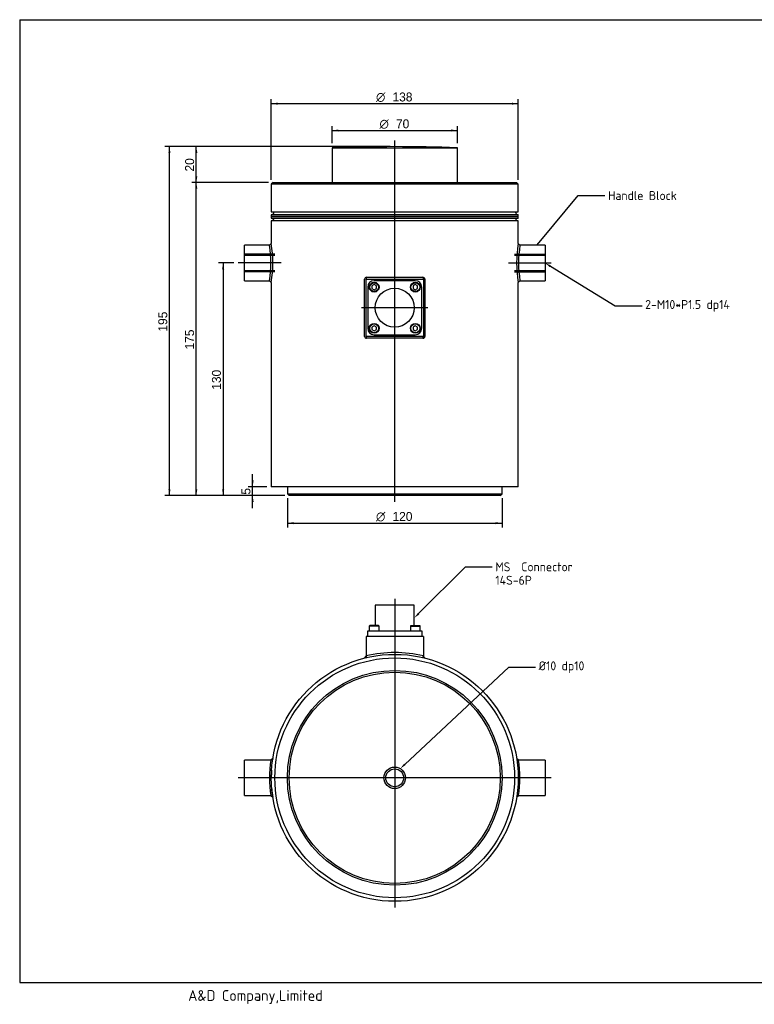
# Model space of a CAD drawing. Header units: millimetres. Extents: x 35 to 805, y 21 to 573.
# Tile 1 of 2: x 35 to 446, y 23 to 573. Entities that reach past the tile are written whole.
import ezdxf
from ezdxf import colors
from ezdxf.entities.mleader import LeaderData, LeaderLine
from ezdxf.enums import TextEntityAlignment as Align
from ezdxf.lldxf.tags import DXFTag
from ezdxf.math import Vec2, Vec3

# ---------------------------------------------------------------- set-up
doc = ezdxf.new("R2010")
doc.units = ezdxf.units.MM
doc.header["$LTSCALE"] = 2
for name, color, linetype in [('A4', 7, 'Continuous'), ('Default', 7, 'Continuous'), ('entry', 7, 'Continuous'), ('보임', 7, 'Continuous'), ('숨겨짐', 7, 'Continuous'), ('중심선', 7, 'Continuous')]:
    doc.layers.add(name, color=color, linetype=linetype)
doc.styles.add('SEACAD_Solid_Edge_ANSI', font='seans.ttf')
doc.styles.add('SEACAD_Solid_Edge_ANSI1_Symbols', font='semeca1.ttf')
tags = doc.linetypes.add('CENTER2', pattern=[28.575, 19.05, -3.175, 3.175, -3.175]).pattern_tags.tags
tags[10:11] = [DXFTag(74, 4), DXFTag(75, 0), DXFTag(340, '0'), DXFTag(46, 0.0), DXFTag(50, 0.0), DXFTag(44, 0.0), DXFTag(45, 0.0)]
tags[8:9] = [DXFTag(74, 4), DXFTag(75, 0), DXFTag(340, '0'), DXFTag(46, 0.0), DXFTag(50, 0.0), DXFTag(44, 0.0), DXFTag(45, 0.0)]
tags[6:7] = [DXFTag(74, 4), DXFTag(75, 0), DXFTag(340, '0'), DXFTag(46, 0.0), DXFTag(50, 0.0), DXFTag(44, 0.0), DXFTag(45, 0.0)]
tags[4:5] = [DXFTag(74, 4), DXFTag(75, 0), DXFTag(340, '0'), DXFTag(46, 0.0), DXFTag(50, 0.0), DXFTag(44, 0.0), DXFTag(45, 0.0)]
tags = doc.linetypes.add('HIDDEN2', pattern=[4.7625, 3.175, -1.5875]).pattern_tags.tags
tags[6:7] = [DXFTag(74, 4), DXFTag(75, 0), DXFTag(340, '0'), DXFTag(46, 0.0), DXFTag(50, 0.0), DXFTag(44, 0.0), DXFTag(45, 0.0)]
tags[4:5] = [DXFTag(74, 4), DXFTag(75, 0), DXFTag(340, '0'), DXFTag(46, 0.0), DXFTag(50, 0.0), DXFTag(44, 0.0), DXFTag(45, 0.0)]
doc.dimstyles.new('AD', dxfattribs={"dimtxt": 5, "dimasz": 3.5, "dimexe": 2.5, "dimexo": 2.5, "dimgap": 1.25, "dimtad": 1, "dimdec": 7, "dimdsep": 46, "dimtxsty": 'SEACAD_Solid_Edge_ANSI', "dimblk1": '_SE_FILLED', "dimblk2": '_SE_FILLED', "dimsah": 1, "dimcen": 2.5, "dimazin": 0, "dimtfac": 0.6, "dimtdec": 6, "dimtmove": 0, "dimatfit": 3, "dimfxl": 1, "dimarcsym": 0})

# ---------------------------------------------------------------- blocks, each defined once
blk = doc.blocks.new('_SE_FILLED')
at = {"color": 0}
blk.add_line((0, 0), (-1, 0), dxfattribs=at)
blk.add_solid([(0, 0), (-1, -0.1665), (-1, 0.1665), (0, 0)], dxfattribs=at)
blk = doc.blocks.new('SEANNOT_GROUP2')
at = {"layer": '중심선', "color": 7, "linetype": 'CENTER2'}
blk.add_line((308.12, 437.05), (332.12, 437.05), dxfattribs=at)
blk = doc.blocks.new('SEANNOT_GROUP3')
at = {"layer": '중심선', "color": 7, "linetype": 'CENTER2'}
blk.add_line((181.12, 437.05), (157.12, 437.05), dxfattribs=at)
blk = doc.blocks.new('SEANNOT_GROUP4')
at = {"layer": '중심선', "color": 7, "linetype": 'CENTER2'}
blk.add_line((244.62, 303.55), (244.62, 505.55), dxfattribs=at)
blk = doc.blocks.new('SEANNOT_GROUP5')
at = {"layer": '중심선', "color": 7, "linetype": 'CENTER2'}
blk.add_line((263.21, 412.05), (226.03, 412.05), dxfattribs=at)
blk = doc.blocks.new('SEANNOT_GROUP6')
at = {"layer": '중심선', "color": 7, "linetype": 'CENTER2'}
blk.add_line((332.12, 149.37), (157.12, 149.37), dxfattribs=at)
blk = doc.blocks.new('SEANNOT_GROUP7')
at = {"layer": '중심선', "color": 7, "linetype": 'CENTER2'}
blk.add_line((244.62, 249.37), (244.62, 76.87), dxfattribs=at)
blk = doc.blocks.new('SE')
at = {"layer": '보임', "color": 7, "linetype": 'Continuous'}
for p, q in [((209.62, 501.44), (279.62, 501.44)), ((209.62, 501.44), (209.62, 482.05)), ((279.62, 482.05), (279.62, 501.44)), ((176.62, 482.05), (175.62, 481.05)), ((313.62, 481.05), (175.62, 481.05)), ((175.62, 481.05), (175.62, 465.55)), ((176.62, 482.05), (312.62, 482.05)), ((313.62, 481.05), (312.62, 482.05)), ((313.62, 465.55), (313.62, 481.05)), ((175.62, 465.55), (313.62, 465.55)), ((313.62, 464.05), (175.62, 464.05)), ((175.62, 464.05), (175.62, 463.05)), ((313.62, 463.05), (175.62, 463.05)), ((175.62, 463.05), (175.62, 462.05)), ((175.62, 463.05), (313.62, 463.05)), ((177.12, 465.55), (177.12, 465.45)), ((312.12, 465.45), (312.12, 465.55)), ((313.62, 463.05), (313.62, 464.05)), ((313.62, 462.05), (313.62, 463.05)), ((175.62, 462.05), (313.62, 462.05)), ((313.62, 460.55), (175.62, 460.55)), ((175.62, 460.55), (175.62, 447.85)), ((177.12, 460.65), (177.12, 460.55)), ((312.12, 460.55), (312.12, 460.65)), ((313.62, 447.85), (313.62, 460.55)), ((160.62, 427.15), (160.62, 446.95)), ((174.62, 446.95), (160.62, 446.95)), ((175.62, 447.95), (174.62, 446.95)), ((314.62, 446.95), (313.62, 447.95)), ((328.62, 446.95), (314.61, 446.95)), ((328.62, 446.95), (328.62, 427.15)), ((160.62, 427.15), (174.62, 427.15)), ((174.62, 427.15), (175.62, 426.15)), ((175.62, 426.16), (175.62, 312.05)), ((227.75, 396.06), (227.75, 428.04)), ((228.62, 428.05), (260.62, 428.05)), ((228.62, 396.05), (228.62, 428.05)), ((228.86, 429.05), (228.63, 428.05)), ((228.86, 429.05), (260.38, 429.05)), ((233.12, 425), (231.87, 424.27)), ((231.87, 424.27), (231.87, 422.83)), ((256.12, 427.14), (233.11, 427.14)), ((234.37, 424.27), (233.12, 425)), ((234.37, 422.83), (234.37, 424.27)), ((256.12, 425), (254.87, 424.27)), ((254.87, 424.27), (254.87, 422.83)), ((257.37, 424.27), (256.12, 425)), ((257.37, 422.83), (257.37, 424.27)), ((260.38, 429.05), (260.61, 428.05)), ((260.62, 428.05), (260.62, 396.05)), ((261.49, 428.04), (261.49, 396.06)), ((313.62, 426.15), (314.62, 427.15)), ((313.62, 312.05), (313.62, 426.16)), ((314.61, 427.15), (328.62, 427.15)), ((229.53, 423.56), (229.53, 400.55)), ((231.87, 422.83), (233.12, 422.11)), ((233.12, 422.11), (234.37, 422.83)), ((254.87, 422.83), (256.12, 422.11)), ((256.12, 422.11), (257.37, 422.83)), ((259.71, 400.55), (259.71, 423.56)), ((233.12, 402), (231.87, 401.27)), ((234.37, 401.27), (233.12, 402)), ((256.12, 402), (254.87, 401.27)), ((257.37, 401.27), (256.12, 402)), ((231.87, 401.27), (231.87, 399.83)), ((231.87, 399.83), (233.12, 399.11)), ((233.11, 396.96), (256.12, 396.96)), ((233.12, 399.11), (234.37, 399.83)), ((234.37, 399.83), (234.37, 401.27)), ((254.87, 401.27), (254.87, 399.83)), ((254.87, 399.83), (256.12, 399.11)), ((256.12, 399.11), (257.37, 399.83)), ((257.37, 399.83), (257.37, 401.27)), ((260.62, 396.05), (228.62, 396.05)), ((228.63, 396.05), (228.86, 395.05)), ((260.38, 395.05), (228.86, 395.05)), ((260.38, 395.05), (260.61, 396.05)), ((313.62, 312.05), (175.62, 312.05)), ((184.62, 312.05), (184.62, 308.05)), ((304.62, 308.05), (304.62, 312.05)), ((184.62, 308.05), (304.62, 308.05)), ((184.62, 308.05), (185.62, 307.05)), ((303.62, 307.05), (185.62, 307.05)), ((303.62, 307.05), (304.62, 308.05))]:
    blk.add_line(p, q, dxfattribs=at)
for centre, radius in [((233.12, 423.55), 2.75), ((233.12, 423.55), 2.45), ((256.12, 423.55), 2.75), ((256.12, 423.55), 2.45), ((244.62, 412.05), 10.9), ((233.12, 400.55), 2.75), ((233.12, 400.55), 2.45), ((256.12, 400.55), 2.75), ((256.12, 400.55), 2.45)]:
    blk.add_circle(centre, radius, dxfattribs=at)
for centre, radius, start, end in [((244.62, -497.95), 1000, 87.99424, 92.00576), ((175.72, 465.45), 1.4, 270, 0), ((313.52, 465.45), 1.4, 180, 270), ((175.72, 460.65), 1.4, 0, 90), ((313.52, 460.65), 1.4, 90, 180), ((112.01, 437.05), 63.38, 351.0142, 8.9858), ((106.44, 437.05), 70.03, 351.0461, 8.9539), ((382.81, 437.05), 70.04, 171.0473, 188.9527), ((377.24, 437.05), 63.4, 171.0158, 188.9842), ((228.76, 428.04), 1.01, 84.5923, 180.1281), ((233.11, 423.56), 3.59, 90, 180), ((256.12, 423.56), 3.58, 0, 90), ((260.47, 428.04), 1.01, 359.9033, 95.3763), ((233.11, 400.55), 3.58, 180, 270), ((256.12, 400.55), 3.59, 270, 0), ((228.76, 396.06), 1.01, 179.9033, 275.3763), ((260.48, 396.06), 1.01, 264.5923, 0.1281)]:
    blk.add_arc(centre, radius, start, end, dxfattribs=at)
at = {"layer": '숨겨짐', "color": 7, "linetype": 'HIDDEN2'}
for p, q in [((177.62, 442.05), (160.62, 442.05)), ((177.62, 441.24), (160.62, 441.24)), ((311.62, 442.05), (328.62, 442.05)), ((328.62, 441.24), (311.62, 441.24)), ((160.62, 432.86), (177.62, 432.86)), ((177.62, 432.05), (160.62, 432.05)), ((311.62, 432.86), (328.62, 432.86)), ((311.62, 432.05), (328.62, 432.05))]:
    blk.add_line(p, q, dxfattribs=at)
blk = doc.blocks.new('SE1')
at = {"layer": '보임', "color": 7, "linetype": 'Continuous'}
for p, q in [((255.52, 245.87), (233.72, 245.87)), ((233.72, 245.87), (233.72, 234.47)), ((255.52, 234.47), (255.52, 245.87)), ((229.53, 228.37), (229.53, 231.47)), ((229.53, 231.47), (233.11, 231.47)), ((230.67, 234.47), (230.37, 234.17)), ((235.87, 234.17), (230.37, 234.17)), ((230.37, 234.17), (230.37, 231.47)), ((235.57, 234.47), (230.67, 234.47)), ((233.11, 231.47), (256.12, 231.47)), ((235.87, 234.17), (235.57, 234.47)), ((235.87, 231.47), (235.87, 234.17)), ((253.67, 234.47), (253.37, 234.17)), ((253.37, 234.17), (258.87, 234.17)), ((253.37, 234.17), (253.37, 231.47)), ((253.67, 234.47), (258.57, 234.47)), ((256.12, 231.47), (259.71, 231.47)), ((258.87, 234.17), (258.57, 234.47)), ((258.87, 231.47), (258.87, 234.17)), ((259.71, 231.47), (259.71, 228.37)), ((260.62, 228.37), (228.62, 228.37)), ((228.62, 228.37), (228.62, 217.49)), ((260.62, 228.37), (260.62, 217.49)), ((227.75, 216.28), (228.62, 217.4)), ((228.62, 217.52), (228.62, 217.43)), ((228.62, 217.43), (228.62, 217.4)), ((228.63, 217.52), (228.86, 216.55)), ((260.38, 216.55), (260.61, 217.52)), ((260.62, 217.52), (260.62, 217.43)), ((260.62, 217.43), (260.62, 217.4)), ((261.49, 216.28), (260.62, 217.4)), ((176.47, 160.19), (175.4, 159.27)), ((313.84, 159.27), (312.76, 160.19)), ((160.62, 139.47), (160.62, 159.27)), ((175.4, 159.27), (160.62, 159.27)), ((328.62, 159.27), (313.84, 159.27)), ((328.62, 159.27), (328.62, 139.47)), ((160.62, 139.47), (175.4, 139.47)), ((175.4, 139.47), (176.47, 138.56)), ((312.76, 138.56), (313.84, 139.47)), ((313.84, 139.47), (328.62, 139.47))]:
    blk.add_line(p, q, dxfattribs=at)
for radius in [69, 67, 67, 60, 59, 6, 5]:
    blk.add_circle((244.62, 149.37), radius, dxfattribs=at)
for centre, radius, start, end in [((244.62, 149.37), 69, 103.2046, 104.1512), ((227.81, 217.86), 0.922, 320.8881, 324.4916), ((244.62, 149.37), 70, 76.7875, 103.2125), ((261.3, 217.78), 0.775, 215.3108, 219.9937), ((244.62, 149.37), 69, 170.9796, 171.3488), ((238.01, 149.37), 63.39, 171.0153, 188.9847), ((251.22, 149.37), 63.39, 351.0156, 8.9844), ((244.62, 149.37), 69, 176.4103, 180.0791), ((244.62, 149.37), 69, 185.0538, 189.0204)]:
    blk.add_arc(centre, radius, start, end, dxfattribs=at)
blk = doc.blocks.new('DMBLK79')
at = {"layer": 'Default', "linetype": 'Continuous'}
for points in [[(118.13, 498.55), (119.3, 498.55), (118.71, 502.05)], [(118.13, 310.55), (118.71, 307.05), (119.3, 310.55)]]:
    blk.add_hatch(color=7, dxfattribs=at).paths.add_polyline_path(points)
at = {"layer": 'Default', "color": 7, "linetype": 'Continuous'}
for p, q in [((242.12, 502.05), (116.21, 502.05)), ((118.71, 307.05), (118.71, 502.05)), ((183.12, 307.05), (116.21, 307.05))]:
    blk.add_line(p, q, dxfattribs=at)
at = {"layer": 'Default', "color": 7, "linetype": 'Continuous', "style": 'SEACAD_Solid_Edge_ANSI'}
blk.add_text('195', height=5, rotation=90, dxfattribs=at).set_placement((112.46, 398.71), align=Align.TOP_LEFT)
blk = doc.blocks.new('DMBLK80')
at = {"layer": 'Default', "linetype": 'Continuous'}
for points in [[(148.13, 433.55), (149.3, 433.55), (148.71, 437.05)], [(148.13, 310.55), (148.71, 307.05), (149.3, 310.55)]]:
    blk.add_hatch(color=7, dxfattribs=at).paths.add_polyline_path(points)
at = {"layer": 'Default', "color": 7, "linetype": 'Continuous'}
for p, q in [((154.62, 437.05), (146.21, 437.05)), ((148.71, 437.05), (148.71, 307.05)), ((183.12, 307.05), (146.21, 307.05))]:
    blk.add_line(p, q, dxfattribs=at)
at = {"layer": 'Default', "color": 7, "linetype": 'Continuous', "style": 'SEACAD_Solid_Edge_ANSI'}
blk.add_text('130', height=5, rotation=90, dxfattribs=at).set_placement((142.46, 366.21), align=Align.TOP_LEFT)
blk = doc.blocks.new('DMBLK81')
at = {"layer": 'Default', "linetype": 'Continuous'}
for points in [[(213.12, 511.65), (209.62, 511.07), (213.12, 510.49)], [(276.12, 511.65), (276.12, 510.49), (279.62, 511.07)]]:
    blk.add_hatch(color=7, dxfattribs=at).paths.add_polyline_path(points)
at = {"layer": 'Default', "color": 7, "linetype": 'Continuous'}
for p, q in [((209.62, 503.94), (209.62, 513.57)), ((279.62, 503.94), (279.62, 513.57)), ((209.62, 511.07), (279.62, 511.07))]:
    blk.add_line(p, q, dxfattribs=at)
for s, style, p in [('O', 'SEACAD_Solid_Edge_ANSI1_Symbols', (236.12, 517.32)), ('70', 'SEACAD_Solid_Edge_ANSI', (245.32, 517.32))]:
    blk.add_text(s, height=5, dxfattribs=dict(at, style=style)).set_placement(p, align=Align.TOP_LEFT)
blk = doc.blocks.new('DMBLK82')
at = {"layer": 'Default', "linetype": 'Continuous'}
for points in [[(179.12, 526.65), (175.62, 526.07), (179.12, 525.49)], [(310.12, 526.65), (310.12, 525.49), (313.62, 526.07)]]:
    blk.add_hatch(color=7, dxfattribs=at).paths.add_polyline_path(points)
at = {"layer": 'Default', "color": 7, "linetype": 'Continuous'}
for p, q in [((175.62, 483.55), (175.62, 528.57)), ((313.62, 483.55), (313.62, 528.57)), ((313.62, 526.07), (175.62, 526.07))]:
    blk.add_line(p, q, dxfattribs=at)
for s, style, p in [('O', 'SEACAD_Solid_Edge_ANSI1_Symbols', (234.17, 532.32)), ('138', 'SEACAD_Solid_Edge_ANSI', (243.37, 532.32))]:
    blk.add_text(s, height=5, dxfattribs=dict(at, style=style)).set_placement(p, align=Align.TOP_LEFT)
blk = doc.blocks.new('DMBLK83')
at = {"layer": 'Default', "linetype": 'Continuous'}
for points in [[(188.12, 291.09), (188.12, 292.25), (184.62, 291.67)], [(301.12, 291.09), (304.62, 291.67), (301.12, 292.25)]]:
    blk.add_hatch(color=7, dxfattribs=at).paths.add_polyline_path(points)
at = {"layer": 'Default', "color": 7, "linetype": 'Continuous'}
for p, q in [((184.62, 305.55), (184.62, 289.17)), ((304.62, 305.55), (304.62, 289.17)), ((184.62, 291.67), (304.62, 291.67))]:
    blk.add_line(p, q, dxfattribs=at)
for s, style, p in [('O', 'SEACAD_Solid_Edge_ANSI1_Symbols', (234.17, 297.92)), ('120', 'SEACAD_Solid_Edge_ANSI', (243.37, 297.92))]:
    blk.add_text(s, height=5, dxfattribs=dict(at, style=style)).set_placement(p, align=Align.TOP_LEFT)
blk = doc.blocks.new('DMBLK84')
at = {"layer": 'Default', "linetype": 'Continuous'}
for points in [[(164.61, 315.55), (165.2, 312.05), (165.78, 315.55)], [(164.61, 303.55), (165.78, 303.55), (165.2, 307.05)]]:
    blk.add_hatch(color=7, dxfattribs=at).paths.add_polyline_path(points)
at = {"layer": 'Default', "color": 7, "linetype": 'Continuous'}
for p, q in [((165.2, 300.05), (165.2, 319.05)), ((173.12, 312.05), (162.7, 312.05)), ((183.12, 307.05), (162.7, 307.05))]:
    blk.add_line(p, q, dxfattribs=at)
at = {"layer": 'Default', "color": 7, "linetype": 'Continuous', "style": 'SEACAD_Solid_Edge_ANSI'}
blk.add_text('5', height=5, rotation=90, dxfattribs=at).set_placement((158.95, 307.6), align=Align.TOP_LEFT)
blk = doc.blocks.new('DMBLK85')
at = {"layer": 'Default', "linetype": 'Continuous'}
for points in [[(133.13, 498.55), (134.3, 498.55), (133.71, 502.05)], [(133.13, 485.55), (133.71, 482.05), (134.3, 485.55)]]:
    blk.add_hatch(color=7, dxfattribs=at).paths.add_polyline_path(points)
at = {"layer": 'Default', "color": 7, "linetype": 'Continuous'}
for p, q in [((242.12, 502.05), (131.21, 502.05)), ((133.71, 482.05), (133.71, 502.05)), ((174.12, 482.05), (131.21, 482.05))]:
    blk.add_line(p, q, dxfattribs=at)
at = {"layer": 'Default', "color": 7, "linetype": 'Continuous', "style": 'SEACAD_Solid_Edge_ANSI'}
blk.add_text('20', height=5, rotation=90, dxfattribs=at).set_placement((127.46, 488.16), align=Align.TOP_LEFT)
blk = doc.blocks.new('DMBLK86')
at = {"layer": 'Default', "linetype": 'Continuous'}
for points in [[(133.13, 478.55), (134.3, 478.55), (133.71, 482.05)], [(133.13, 310.55), (133.71, 307.05), (134.3, 310.55)]]:
    blk.add_hatch(color=7, dxfattribs=at).paths.add_polyline_path(points)
at = {"layer": 'Default', "color": 7, "linetype": 'Continuous'}
for p, q in [((174.12, 482.05), (131.21, 482.05)), ((133.71, 307.05), (133.71, 482.05)), ((183.12, 307.05), (131.21, 307.05))]:
    blk.add_line(p, q, dxfattribs=at)
at = {"layer": 'Default', "color": 7, "linetype": 'Continuous', "style": 'SEACAD_Solid_Edge_ANSI'}
blk.add_text('175', height=5, rotation=90, dxfattribs=at).set_placement((127.46, 388.71), align=Align.TOP_LEFT)

msp = doc.modelspace()

# ---------------------------------------------------------------- linework, layer by layer
at = {"layer": 'A4', "color": 7, "linetype": 'Continuous'}
for p, q in [((35.0000024, 572.99999954), (35.0000024, 34.99999954)), ((35.0000024, 572.99999954), (805.0000024, 572.99999954)), ((35.0000024, 34.99999954), (805.0000024, 34.99999954))]:
    msp.add_line(p, q, dxfattribs=at)

# ---------------------------------------------------------------- block references
at = {"layer": 'Default'}
for name in ['SE', 'SE1']:
    msp.add_blockref(name, (0, 0), dxfattribs=at)
at = {"layer": '중심선'}
for name in ['SEANNOT_GROUP4', 'SEANNOT_GROUP3', 'SEANNOT_GROUP2', 'SEANNOT_GROUP5', 'SEANNOT_GROUP7', 'SEANNOT_GROUP6']:
    msp.add_blockref(name, (0, 0), dxfattribs=at)

# ---------------------------------------------------------------- texts
at = {"layer": 'entry', "insert": (129.17246672, 30.7322848), "char_height": 6, "width": 108.7925785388, "attachment_point": 1}
msp.add_mtext('{\\fSolid Edge ANSI|b0||i0||c0|p34;\\C7;\\H6.;\\W1.;A&D Company,Limited}', dxfattribs=at)

# ---------------------------------------------------------------- dimensions: what is measured, and where the dimension line sits
at = {"layer": 'Default', "color": 7, "linetype": 'Continuous'}
dim = msp.add_linear_dim(base=(175.6181595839, 526.070439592), p1=(313.6181595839, 481.052627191), p2=(175.6181595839, 481.052627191), text='\\A1;%%C <>', dimstyle='AD', dxfattribs=at)
dim.commit()
dim.dimension.update_dxf_attribs({"geometry": 'DMBLK82', "text_midpoint": (244.6181613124, 526.070439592), "dimtype": 160})
for base, p1, p2, angle, text, picture, middle, dimtype in [((209.6181595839, 511.0704398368), (209.6181595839, 501.4399394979), (279.6181595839, 501.4399394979), 0, '\\A1;%%C <>', 'DMBLK81', (244.6181597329, 511.0704398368), 161), ((118.7138308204, 502.052627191), (185.6181595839, 307.052627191), (244.6181595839, 502.052627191), 90, '\\A1;<>', 'DMBLK79', (118.7138308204, 404.5526236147), 160), ((133.7138273, 502.05262719), (176.61815958, 482.05262719), (244.61815958, 502.05262719), 90, '\\A1;<>', 'DMBLK85', (133.7138273, 492.05262697), 160), ((133.7138276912, 482.052627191), (185.6181595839, 307.052627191), (176.6181595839, 482.052627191), 90, '\\A1;<>', 'DMBLK86', (133.7138276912, 394.5526257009), 160), ((148.7138282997, 307.052627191), (181.118165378, 437.052627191), (185.6181595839, 307.052627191), 90, '\\A1;<>', 'DMBLK80', (148.7138282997, 372.0526295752), 160), ((165.19628394, 312.05262719), (185.61815958, 307.05262719), (175.61815958, 312.05262719), 90, '\\A1;<>', 'DMBLK84', (165.19628394, 309.55262714), 160), ((184.6181595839, 291.6684391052), (184.6181595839, 308.052627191), (304.6181595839, 308.052627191), 0, '\\A1;%%C <>', 'DMBLK83', (244.6181582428, 291.6684391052), 161)]:
    dim = msp.add_linear_dim(base=base, p1=p1, p2=p2, angle=angle, text=text, dimstyle='AD', dxfattribs=at)
    dim.commit()
    dim.dimension.update_dxf_attribs({"geometry": picture, "text_midpoint": middle, "dimtype": dimtype})

# ---------------------------------------------------------------- leaders
ml = msp.add_multileader_mtext('Standard', dxfattribs=at)
ml.set_content('{\\pxsm0.9;\\fSolid Edge ANSI|b0||i0||c0|p34;\\W1.;Handle Block\\P}', color=256)
ml.set_leader_properties()
ml.set_arrow_properties(name='_SE_FILLED')
ml.build(insert=Vec2(0, 0))
ml.multileader.update_dxf_attribs({"dogleg_length": 15, "arrow_head_size": 3.5})
ctx = ml.context
ctx.base_point, ctx.char_height, ctx.arrow_head_size, ctx.landing_gap_size = Vec3(361.84696987, 474.19984796), 5, 3.5, 1.75
notes = []
notes.append((ctx, [(0, (1, 1, 0), (347.09696987, 474.69984796), (1, 0), 15, [(0, [(323.96218099, 446.95262719)], 0, [])])]))
ctx.mtext.insert = Vec3(363.84696987, 477.22237013)
ml = msp.add_multileader_mtext('Standard', dxfattribs=at)
ml.set_content('{\\pxsm0.9;\\fSolid Edge ANSI|b0||i0||c0|p34;\\W1.;2-M10*P1.5 dp14\\P}', color=256)
ml.set_leader_properties()
ml.build(insert=Vec2(0, 0))
ml.multileader.update_dxf_attribs({"dogleg_length": 15, "arrow_head_size": 3.5})
ctx = ml.context
ctx.base_point, ctx.char_height, ctx.arrow_head_size, ctx.landing_gap_size = Vec3(382.61189717, 412.68004952), 5, 3.5, 1.75
notes.append((ctx, [(0, (1, 1, 0), (367.86189717, 413.18004952), (1, 0), 15, [(0, [(328.61815463, 437.05262719)], 0, [])])]))
ctx.mtext.insert = Vec3(384.61189717, 416.35821709)
ml = msp.add_multileader_mtext('Standard', dxfattribs=at)
ml.set_content('{\\pxsm0.9;\\fSolid Edge ANSI|b0||i0||c0|p34;\\W1.;MS  Connector\\P14S-6P\\P}', color=256)
ml.set_leader_properties()
ml.build(insert=Vec2(0, 0))
ml.multileader.update_dxf_attribs({"dogleg_length": 15, "arrow_head_size": 3.5})
ctx = ml.context
ctx.base_point, ctx.char_height, ctx.arrow_head_size, ctx.landing_gap_size = Vec3(298.86304899, 266.74689688), 5, 3.5, 1.75
notes.append((ctx, [(0, (1, 1, 0), (284.11304899, 267.24689688), (1, 0), 15, [(0, [(255.51815958, 238.67452755)], 0, [])])]))
ctx.mtext.insert = Vec3(300.86304899, 269.76941905)
ml = msp.add_multileader_mtext('Standard', dxfattribs=at)
ml.set_content('{\\pxsm0.9;\\fSolid Edge ANSI|b0||i0||c0|p34;\\W1.;%%c10 dp10\\P}', color=256)
ml.set_leader_properties()
ml.build(insert=Vec2(0, 0))
ml.multileader.update_dxf_attribs({"dogleg_length": 15, "arrow_head_size": 3.5})
ctx = ml.context
ctx.base_point, ctx.char_height, ctx.arrow_head_size, ctx.landing_gap_size = Vec3(323.08391473, 210.76379533), 5, 3.5, 1.75
notes.append((ctx, [(0, (1, 1, 0), (308.33391473, 211.26379533), (1, 0), 15, [(0, [(247.7130575, 154.51472277)], 0, [])])]))
ctx.mtext.insert = Vec3(325.08391473, 214.4419629)
for ctx, leaders in notes:
    for number, flags, end, landing, length, lines in leaders:
        leader = LeaderData()
        leader.index, (leader.has_last_leader_line, leader.has_dogleg_vector, leader.attachment_direction) = number, flags
        leader.last_leader_point, leader.dogleg_vector, leader.dogleg_length = Vec3(end), Vec3(landing), length
        for number, points, colour, breaks in lines:
            line = LeaderLine()
            line.index, line.vertices, line.color, line.breaks = number, Vec3.list(points), colors.encode_raw_color(colour), breaks
            leader.lines.append(line)
        ctx.leaders.append(leader)

doc.saveas('drawing.dxf')
